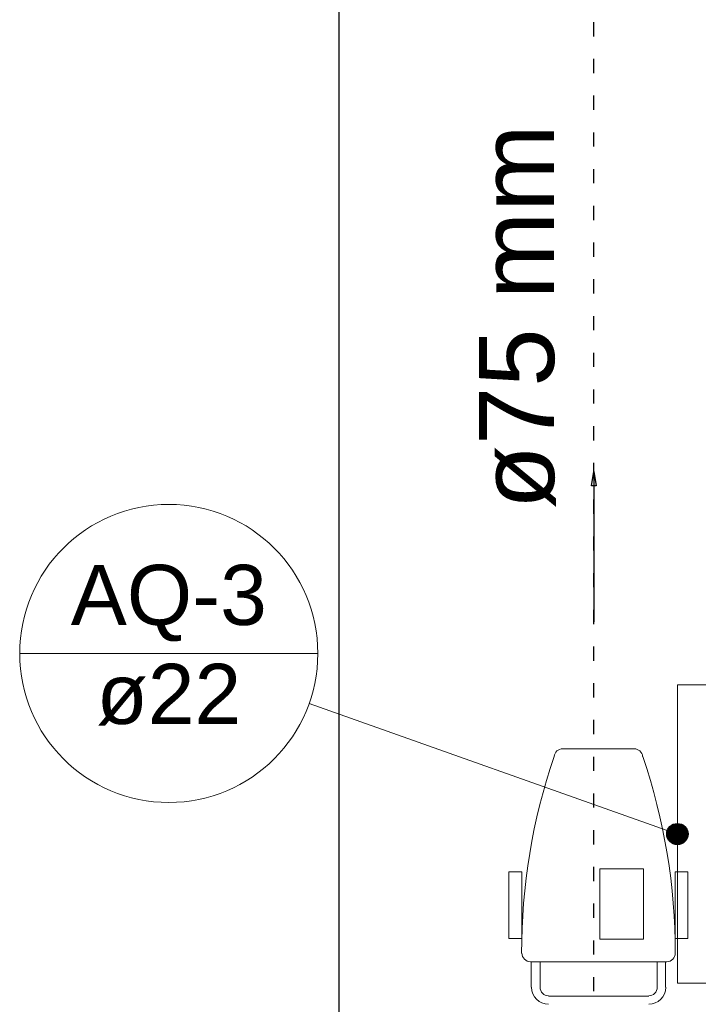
# Model space of a CAD drawing. Header units: millimetres. Extents: x -15 to 153, y -141 to 37.
# Tile 49 of 98: x 19 to 24, y 10 to 17. Entities that reach past the tile are written whole.
import ezdxf

# ---------------------------------------------------------------- set-up
doc = ezdxf.new("R2010")
doc.units = ezdxf.units.MM
doc.header["$MEASUREMENT"] = 0
doc.linetypes.add('DOT2', pattern=[3.175, 0, -3.175])
doc.layers.get('0').update_dxf_attribs({"color": 5, "lineweight": 20})
for name, color, linetype, lineweight in [('AF-Sentido tubo', 9, 'Continuous', 20), ('AF-Textos tubo', 7, 'Continuous', 20), ('AF-Tubos', 4, 'Continuous', 30), ('AQ-Colunas', 1, 'Continuous', 30), ('AQ-Indicação coluna', 5, 'Continuous', 20), ('AQ-Textos coluna', 7, 'Continuous', 20), ('DI-Detalhes', 1, 'Continuous', 30)]:
    doc.layers.add(name, color=color, linetype=linetype, lineweight=lineweight)
doc.styles.add('Arial', font='arial.ttf')
doc.dimstyles.get("Standard").update_dxf_attribs({"dimtxt": 0.18, "dimasz": 0.18, "dimexe": 0.18, "dimexo": 0.0625, "dimgap": 0.09, "dimtad": 0, "dimtih": 1, "dimtoh": 1, "dimdec": 4, "dimzin": 0, "dimdsep": 46, "dimtxsty": 'Standard', "dimcen": 0.09, "dimadec": 0, "dimazin": 0, "dimtfac": 1, "dimtdec": 4, "dimtofl": 0, "dimtmove": 0, "dimatfit": 3, "dimfxl": 1, "dimtolj": 1, "dimtzin": 0, "dimarcsym": 0})

msp = doc.modelspace()

# ---------------------------------------------------------------- linework, layer by layer
for p, q in [((24.5394, 12.4555), (23.6394, 12.4555)), ((23.6394, 10.354), (23.6394, 12.4555)), ((22.8309, 12.0055), (23.3349, 12.0055)), ((22.5429, 11.14), (22.4529, 11.14)), ((22.4529, 11.14), (22.4529, 10.669)), ((22.5429, 11.14), (22.5429, 10.669)), ((23.0919, 11.1595), (23.4009, 11.1595)), ((23.0919, 10.6645), (23.0919, 11.1595)), ((23.4009, 11.1595), (23.4009, 10.6645)), ((23.6229, 11.14), (23.7129, 11.14)), ((23.6229, 11.14), (23.6229, 10.669)), ((23.7129, 11.14), (23.7129, 10.669)), ((22.5429, 10.669), (22.4529, 10.669)), ((23.4009, 10.6645), (23.0919, 10.6645)), ((23.6229, 10.669), (23.7129, 10.669)), ((22.6044, 10.5055), (23.5644, 10.5055)), ((22.6104, 10.5055), (22.6104, 10.3255)), ((22.6719, 10.5055), (22.6719, 10.3255)), ((23.4969, 10.5055), (23.4969, 10.3255)), ((23.5554, 10.5055), (23.5554, 10.3255)), ((24.5394, 10.354), (23.6394, 10.354)), ((22.7319, 10.264), (23.4369, 10.264))]:
    msp.add_line(p, q)
for centre, radius, start, end in [((22.8309, 11.9455), 0.06, 90, 173.725), ((23.3349, 11.9455), 0.06, 6.27466, 90), ((26.8044, 10.5745), 4.2623, 161.148, 180.126), ((19.3614, 10.5745), 4.2623, 359.874, 18.8523), ((22.6044, 10.5655), 0.06, 180.11, 270), ((23.5644, 10.5655), 0.06, 270, 359.89), ((22.7319, 10.3255), 0.12, 180, 270), ((22.7319, 10.3255), 0.06, 180, 270), ((23.4369, 10.3255), 0.06, 270, 0), ((23.4369, 10.3255), 0.12, 270, 0)]:
    msp.add_arc(centre, radius, start, end)
at = {"layer": 'AF-Tubos', "linetype": 'DOT2', "ltscale": 0.05}
msp.add_line((23.05, 9.0036), (23.05, 17.8555), dxfattribs=at)
at = {"layer": 'AQ-Colunas', "linetype": 'Continuous', "const_width": 0.075}
msp.add_lwpolyline([(23.6769, 11.4047, 1), (23.6019, 11.4047, 1)], format="xyb", close=True, dxfattribs=at)
at = {"layer": 'AQ-Colunas', "linetype": 'Continuous'}
msp.add_circle((23.6394, 11.4047), 0.075, dxfattribs=at)
at = {"layer": 'AQ-Indicação coluna'}
for p, q in [((19.0069, 12.6775), (21.1069, 12.6775)), ((23.6394, 11.4047), (21.0463, 12.326))]:
    msp.add_line(p, q, dxfattribs=at)
msp.add_circle((20.0569, 12.6775), 1.05, dxfattribs=at)
at = {"layer": 'DI-Detalhes', "linetype": 'Continuous'}
msp.add_lwpolyline([(21.2581, 30.2225), (28.8226, 30.2225), (28.8226, 9.8928), (21.2581, 9.8928), (21.2581, 30.2225)], close=True, dxfattribs=at)

# ---------------------------------------------------------------- texts
at = {"layer": 'AF-Textos tubo', "insert": (22.7851, 13.693), "char_height": 0.5295, "width": 3.8124, "attachment_point": 7, "rotation": 90.00021, "line_spacing_factor": 0.798, "style": 'Arial'}
msp.add_mtext('ø75 mm', dxfattribs=at)
at = {"layer": 'AQ-Textos coluna', "char_height": 0.4236, "attachment_point": 8, "line_spacing_factor": 0.798, "style": 'Arial'}
for s, insert, width in [('AQ-3', (20.0574, 12.7618), 2.03328), ('ø22', (20.0574, 12.1693), 1.52496)]:
    msp.add_mtext(s, dxfattribs=dict(at, insert=insert, width=width))

# ---------------------------------------------------------------- leaders
at = {"layer": 'AF-Sentido tubo'}
msp.add_leader([(23.0499, 13.9585), (23.0499, 12.8995)], dimstyle='Standard', override={"dimasz": 0.1, "dimldrblk": 'CLOSED'}, dxfattribs=at)

doc.saveas('drawing.dxf')
